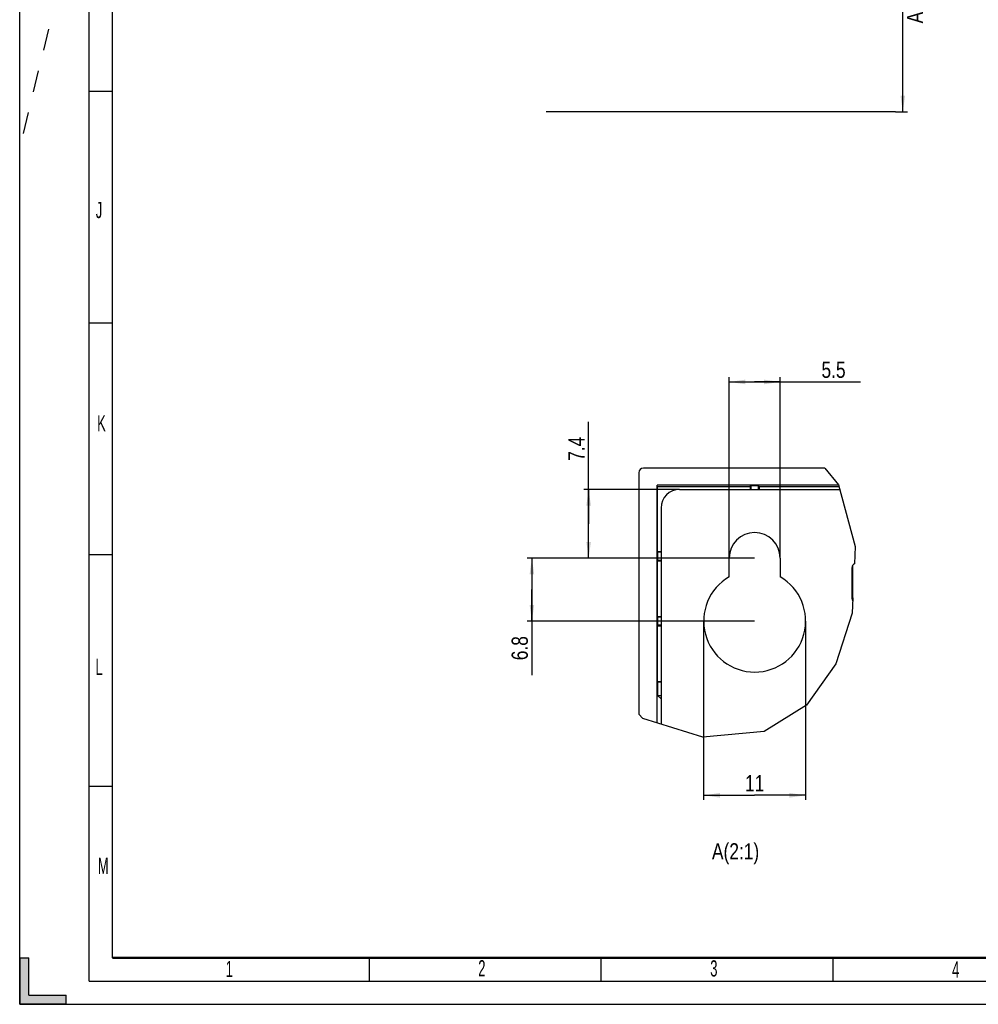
# Model space of a CAD drawing. Header units: millimetres. Extents: x 0 to 841, y 0 to 594.
# Tile 1 of 127: x 0 to 207, y 0 to 212. Entities that reach past the tile are written whole.
import ezdxf

# ---------------------------------------------------------------- set-up
doc = ezdxf.new("R2010")
doc.units = ezdxf.units.MM
doc.header["$LTSCALE"] = 46.255
doc.linetypes.add('DASHED', pattern=[0.2, 0.1, -0.1])
doc.layers.get('0').update_dxf_attribs({"linetype": 'CONTINUOUS'})
doc.layers.add('DRAFTS', color=7, linetype='CONTINUOUS')
doc.layers.add('ROUNDS', color=7, linetype='CONTINUOUS')
doc.styles.get("Standard").update_dxf_attribs({"font": 'txt', "width": 0.8})
doc.styles.add('TEXTSTYLE_2', font='txt', dxfattribs={"width": 0.6})
doc.dimstyles.new('DIMSTYLE_2', dxfattribs={"dimtxt": 3.5, "dimasz": 3.5, "dimexe": 0.18, "dimexo": 0.0625, "dimgap": 0.09, "dimtad": 1, "dimlfac": 2, "dimdsep": 46, "dimtxsty": 'STANDARD', "dimblk": '_FILLED', "dimblk1": '_FILLED', "dimblk2": '_FILLED', "dimcen": 0.09, "dimclrt": 5, "dimadec": 0, "dimazin": 0, "dimtol": 1, "dimtp": 0.5, "dimtm": 0.5, "dimtfac": 1, "dimtofl": 0, "dimtmove": 0, "dimatfit": 3, "dimldrblk": '_FILLED', "dimfxl": 1, "dimtolj": 1, "dimarcsym": 0})
doc.dimstyles.new('DIMSTYLE_4', dxfattribs={"dimtxt": 3.5, "dimasz": 3.5, "dimexe": 0.18, "dimexo": 0.0625, "dimgap": 0.09, "dimtad": 1, "dimlfac": 0.5, "dimdsep": 46, "dimtxsty": 'STANDARD', "dimblk": '_FILLED', "dimblk1": '_FILLED', "dimblk2": '_FILLED', "dimcen": 0.09, "dimclrt": 5, "dimadec": 0, "dimazin": 0, "dimtfac": 1, "dimtofl": 0, "dimtmove": 0, "dimatfit": 3, "dimldrblk": '_FILLED', "dimfxl": 1, "dimtolj": 1, "dimarcsym": 0})

# ---------------------------------------------------------------- blocks, each defined once
blk = doc.blocks.new('_FILLED')
at = {"color": 0, "linetype": 'BYBLOCK'}
blk.add_solid([(0, 0), (-1, 0.143), (-1, -0.143)], dxfattribs=at)
blk = doc.blocks.new('*D1')
at = {"color": 2, "linetype": 'CONTINUOUS'}
for p, q in [((143.42, 262.36), (189.67, 262.36)), ((189.67, 262.36), (191.55, 262.36)), ((190.55, 262.36), (190.55, 227.48)), ((190.55, 192.6), (190.55, 227.48)), ((188.97, 192.6), (189.67, 192.6)), ((189.67, 192.6), (191.55, 192.6))]:
    blk.add_line(p, q, dxfattribs=at)
at = {"color": 2, "linetype": 'CONTINUOUS', "xscale": 3.5, "yscale": 3.5, "zscale": 3.5}
for p, rotation in [((190.55, 262.36), 90), ((190.55, 192.6), 270)]:
    blk.add_blockref('_FILLED', p, dxfattribs=dict(at, rotation=rotation))
at = {"color": 5, "linetype": 'CONTINUOUS', "insert": (186.17, 227.48), "char_height": 3.5, "width": 42, "attachment_point": 2, "rotation": 90, "line_spacing_factor": 0.9}
blk.add_mtext('MIN 100\\PAIR SPACE INLET', dxfattribs=at)
blk = doc.blocks.new('*D8')
at = {"color": 2, "linetype": 'CONTINUOUS'}
for p, q in [((122.76, 103.69), (122.76, 125.67)), ((142.38, 111.09), (121.76, 111.09)), ((122.76, 111.09), (122.76, 103.69)), ((122.76, 96.29), (122.76, 103.69)), ((158.58, 96.29), (121.76, 96.29))]:
    blk.add_line(p, q, dxfattribs=at)
at = {"color": 2, "linetype": 'CONTINUOUS', "xscale": 3.5, "yscale": 3.5, "zscale": 3.5}
for p, rotation in [((122.76, 111.09), 90), ((122.76, 96.29), 270)]:
    blk.add_blockref('_FILLED', p, dxfattribs=dict(at, rotation=rotation))
at = {"color": 5, "linetype": 'CONTINUOUS', "insert": (118.39, 117.27), "char_height": 3.5, "width": 8.4, "attachment_point": 1, "rotation": 90, "line_spacing_factor": 0.9}
blk.add_mtext('7.4', dxfattribs=at)
blk = doc.blocks.new('*D9')
at = {"color": 2, "linetype": 'CONTINUOUS'}
for p, q in [((158.58, 96.29), (109.52, 96.29)), ((110.52, 96.29), (110.52, 89.49)), ((110.52, 82.69), (110.52, 89.49)), ((110.52, 89.49), (110.52, 71.05)), ((158.58, 82.69), (109.52, 82.69))]:
    blk.add_line(p, q, dxfattribs=at)
at = {"color": 2, "linetype": 'CONTINUOUS', "xscale": 3.5, "yscale": 3.5, "zscale": 3.5}
for p, rotation in [((110.52, 96.29), 90), ((110.52, 82.69), 270)]:
    blk.add_blockref('_FILLED', p, dxfattribs=dict(at, rotation=rotation))
at = {"color": 5, "linetype": 'CONTINUOUS', "insert": (106.14, 79.45), "char_height": 3.5, "width": 8.4, "attachment_point": 3, "rotation": 90, "line_spacing_factor": 0.9}
blk.add_mtext('6.8', dxfattribs=at)
blk = doc.blocks.new('*D10')
at = {"color": 2, "linetype": 'CONTINUOUS'}
for p, q in [((147.58, 82.69), (147.58, 44.1)), ((169.58, 82.69), (169.58, 44.1)), ((147.58, 45.1), (158.58, 45.1)), ((169.58, 45.1), (158.58, 45.1))]:
    blk.add_line(p, q, dxfattribs=at)
at = {"color": 2, "linetype": 'CONTINUOUS', "xscale": 3.5, "yscale": 3.5, "zscale": 3.5, "rotation": 180}
blk.add_blockref('_FILLED', (147.58, 45.1), dxfattribs=at)
at = {"color": 2, "linetype": 'CONTINUOUS', "xscale": 3.5, "yscale": 3.5, "zscale": 3.5}
blk.add_blockref('_FILLED', (169.58, 45.1), dxfattribs=at)
at = {"color": 5, "linetype": 'CONTINUOUS', "insert": (158.58, 49.47), "char_height": 3.5, "width": 5.6, "attachment_point": 2, "line_spacing_factor": 0.9}
blk.add_mtext('11', dxfattribs=at)
blk = doc.blocks.new('*D11')
at = {"color": 2, "linetype": 'CONTINUOUS'}
for p, q in [((153.08, 96.29), (153.08, 135.29)), ((153.08, 134.29), (158.58, 134.29)), ((164.08, 134.29), (158.58, 134.29)), ((158.58, 134.29), (181.4, 134.29)), ((164.08, 96.29), (164.08, 135.29))]:
    blk.add_line(p, q, dxfattribs=at)
at = {"color": 2, "linetype": 'CONTINUOUS', "xscale": 3.5, "yscale": 3.5, "zscale": 3.5, "rotation": 180}
blk.add_blockref('_FILLED', (153.08, 134.29), dxfattribs=at)
at = {"color": 2, "linetype": 'CONTINUOUS', "xscale": 3.5, "yscale": 3.5, "zscale": 3.5}
blk.add_blockref('_FILLED', (164.08, 134.29), dxfattribs=at)
at = {"color": 5, "linetype": 'CONTINUOUS', "insert": (173, 138.67), "char_height": 3.5, "width": 8.4, "attachment_point": 1, "line_spacing_factor": 0.9}
blk.add_mtext('5.5', dxfattribs=at)

msp = doc.modelspace()

# ---------------------------------------------------------------- hatches: boundary and pattern name
at = {"linetype": 'CONTINUOUS'}
h = msp.add_hatch(color=2, dxfattribs=at)
edge = h.paths.add_edge_path()
edge.add_line((10, 0), (0, 0))
edge.add_line((10, 0), (10, 2))
edge.add_line((2, 2), (10, 2))
edge.add_line((2, 2), (2, 10))
edge.add_line((0, 10), (2, 10))
edge.add_line((0, 10), (0, 0))

# ---------------------------------------------------------------- linework, layer by layer
at = {"color": 7, "linetype": 'CONTINUOUS'}
for p, q in [((0, 0), (0, 594)), ((20, 10), (20, 584)), ((20, 197), (15, 197)), ((188.9736, 192.5961), (113.569, 192.5961)), ((20, 147), (15, 147)), ((20, 97), (15, 97)), ((153.0824, 92.218), (153.0824, 96.2917)), ((164.0824, 96.2917), (164.0824, 92.218)), ((20, 47), (15, 47)), ((0, 10), (0, 0)), ((0, 10), (2, 10)), ((2, 2), (2, 10)), ((75.5, 5), (75.5, 10)), ((125.5, 5), (125.5, 10)), ((175.5, 5), (175.5, 10)), ((10, 0), (0, 0)), ((0, 0), (841, 0)), ((2, 2), (10, 2)), ((10, 0), (10, 2))]:
    msp.add_line(p, q, dxfattribs=at)
at = {"color": 2, "linetype": 'CONTINUOUS'}
for p, q in [((15, 5), (15, 589)), ((173.7308, 115.6917), (176.643, 112.079)), ((176.643, 112.079), (180.2714, 98.7831)), ((180.2714, 98.7831), (180.1064, 95.0708)), ((179.7806, 87.7371), (179.6317, 84.3877)), ((179.6317, 84.3877), (176.082, 73.4526)), ((176.082, 73.4526), (169.78, 64.518)), ((169.78, 64.518), (160.6541, 58.8747)), ((134.4671, 61.6882), (133.5824, 62.5858)), ((147.3744, 57.6647), (134.4671, 61.6882)), ((160.6541, 58.8747), (147.3744, 57.6647)), ((15, 5), (836, 5))]:
    msp.add_line(p, q, dxfattribs=at)
at = {"color": 7, "linetype": 'DASHED'}
msp.add_line((15, 246.35), (0, 185), dxfattribs=at)
at = {"color": 7, "linetype": 'CONTINUOUS', "const_width": 0.5}
msp.add_lwpolyline([(20, 10), (831, 10)], dxfattribs=at)
at = {"color": 7, "linetype": 'CONTINUOUS'}
for centre, radius, start, end in [((158.5824, 96.2917), 5.5, 0, 180), ((158.5824, 82.6917), 11, 120, 60)]:
    msp.add_arc(centre, radius, start, end, dxfattribs=at)
at = {"layer": 'DRAFTS', "color": 7, "linetype": 'CONTINUOUS'}
for p, q in [((137.5824, 60.7171), (137.5824, 112.0062)), ((137.6348, 111.6917), (137.5824, 112.0062)), ((176.6629, 112.0062), (137.5824, 112.0062)), ((137.6348, 97.6917), (137.6348, 111.6917)), ((157.5824, 111.6917), (137.6348, 111.6917)), ((157.5824, 111.6917), (157.7396, 111.849)), ((157.5824, 111.6917), (157.5824, 111.0917)), ((157.7396, 111.849), (157.7396, 111.0917)), ((159.4252, 111.849), (157.7396, 111.849)), ((159.4252, 111.0917), (159.4252, 111.849)), ((159.5824, 111.6917), (159.4252, 111.849)), ((159.5824, 111.6917), (159.5824, 111.0917)), ((176.7487, 111.6917), (159.5824, 111.6917)), ((137.6348, 97.6917), (137.6086, 97.5345)), ((137.6086, 97.5345), (137.6086, 95.849)), ((138.3824, 97.5345), (137.6086, 97.5345)), ((137.6348, 95.6917), (137.6086, 95.849)), ((137.6086, 95.849), (138.3824, 95.849)), ((137.6348, 97.6917), (138.3824, 97.6917)), ((137.6348, 83.6917), (137.6348, 95.6917)), ((137.6348, 95.6917), (138.3824, 95.6917)), ((179.7806, 87.7371), (179.7741, 94.7474)), ((137.6348, 83.6917), (137.6086, 83.5345)), ((137.6086, 83.5345), (137.6086, 81.849)), ((138.3824, 83.5345), (137.6086, 83.5345)), ((137.6348, 83.6917), (138.3824, 83.6917)), ((137.6348, 81.6917), (137.6086, 81.849)), ((137.6086, 81.849), (138.3824, 81.849)), ((137.6348, 69.6394), (137.6348, 81.6917)), ((137.6348, 81.6917), (138.3824, 81.6917)), ((137.6348, 69.6394), (137.6086, 69.4822)), ((137.6086, 69.4822), (137.6086, 66.6656)), ((138.3824, 65.8917), (137.6086, 66.6656)), ((137.6086, 66.6656), (138.3824, 66.6656))]:
    msp.add_line(p, q, dxfattribs=at)
at = {"layer": 'ROUNDS', "color": 7, "linetype": 'CONTINUOUS'}
for p, q in [((173.7308, 115.6917), (134.5824, 115.6917)), ((133.5824, 114.6917), (133.5824, 62.5858)), ((142.3824, 111.0917), (176.9124, 111.0917)), ((138.3824, 107.0917), (138.3824, 60.4677)), ((179.5824, 94.1917), (179.5824, 87.5917)), ((138.3824, 69.4822), (137.6086, 69.4822)), ((137.6348, 69.6394), (138.3824, 69.6394))]:
    msp.add_line(p, q, dxfattribs=at)
for centre, radius, start, end in [((134.5824, 114.6917), 1, 90, 180), ((142.3824, 107.0917), 4, 90, 180), ((180.5824, 94.1917), 1, 118.435356, 180), ((180.5824, 87.5917), 1, 180, 213.462765)]:
    msp.add_arc(centre, radius, start, end, dxfattribs=at)

# ---------------------------------------------------------------- texts
at = {"color": 5, "linetype": 'CONTINUOUS', "char_height": 3.5, "width": 2.1, "attachment_point": 1, "line_spacing_factor": 0.9, "style": 'TEXTSTYLE_2'}
for s, insert in [('J', (16.4195, 173.1411)), ('K', (16.7183, 127.1234)), ('L', (16.3523, 74.5501)), ('M', (16.8498, 31.6412)), ('1', (44.4478, 9.3712)), ('2', (98.9397, 9.5268)), ('3', (148.9991, 9.4965)), ('4', (201.1785, 9.2667))]:
    msp.add_mtext(s, dxfattribs=dict(at, insert=insert))
at = {"color": 5, "linetype": 'CONTINUOUS', "insert": (159.5653, 34.7634), "char_height": 3.5, "width": 16.8, "attachment_point": 3, "line_spacing_factor": 0.9}
msp.add_mtext('A(2:1)', dxfattribs=at)

# ---------------------------------------------------------------- dimensions: what is measured, and where the dimension line sits
at = {"color": 2, "linetype": 'CONTINUOUS'}
dim = msp.add_linear_dim(base=(190.5494, 262.3552), p1=(188.9736, 192.5961), p2=(143.4158, 262.3552), angle=90, text='MIN 100\\PAIR SPACE INLET', dimstyle='DIMSTYLE_2', dxfattribs=at)
dim.commit()
dim.dimension.update_dxf_attribs({"geometry": '*D1', "text_midpoint": (197.4498, 208.7017), "dimtype": 160})
for base, p1, p2, picture, middle in [((164.0824, 134.2935), (153.0824, 96.2917), (164.0824, 96.2917), '*D11', (177.1978, 136.9185)), ((169.5824, 45.0971), (147.5824, 82.6917), (169.5824, 82.6917), '*D10', (155.7824, 47.7221))]:
    dim = msp.add_linear_dim(base=base, p1=p1, p2=p2, dimstyle='DIMSTYLE_4', dxfattribs=at)
    dim.commit()
    dim.dimension.update_dxf_attribs({"geometry": picture, "text_midpoint": middle, "dimtype": 160})
for base, p1, angle, picture, middle in [((122.764, 96.2917), (142.3824, 111.0917), 270, '*D8', (120.139, 121.4737)), ((110.5159, 96.2917), (158.5824, 82.6917), 90, '*D9', (111.6548, 67.7423))]:
    dim = msp.add_linear_dim(base=base, p1=p1, p2=(158.5824, 96.2917), angle=angle, dimstyle='DIMSTYLE_4', dxfattribs=at)
    dim.commit()
    dim.dimension.update_dxf_attribs({"geometry": picture, "text_midpoint": middle, "dimtype": 160})

doc.saveas('drawing.dxf')
